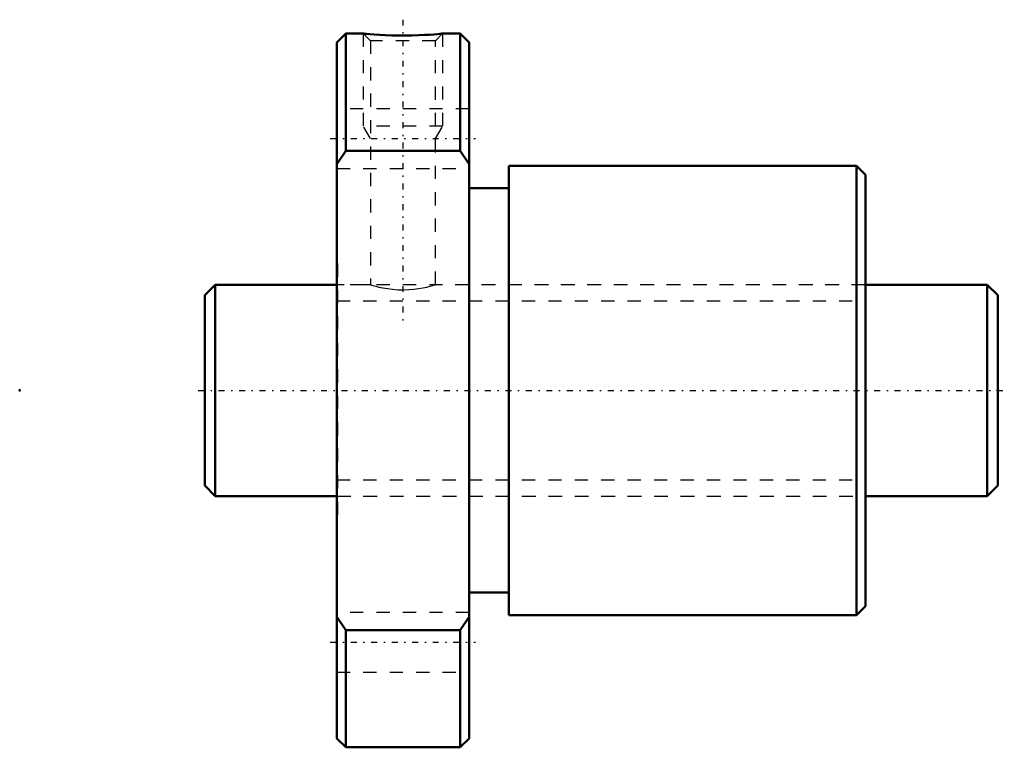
# Model space of a CAD drawing. Header units: millimetres. Extents: x -14 to 60.5, y -27 to 28.1.
import ezdxf

# ---------------------------------------------------------------- set-up
doc = ezdxf.new("R2010")
doc.units = ezdxf.units.MM
doc.linetypes.add('Center', pattern=[1.5, 0.45, -0.5, 0.05, -0.5])
doc.linetypes.add('Dashed', pattern=[2, 1, -1])
for name, color, linetype, lineweight in [('2d ConnectionPoints', 7, 'Continuous', 50), ('AM_0', 7, 'Continuous', 50), ('AM_5', 3, 'Continuous', 25), ('AM_7', 7, 'Center', 25), ('AM_9', 6, 'Dashed', 25)]:
    doc.layers.add(name, color=color, linetype=linetype, lineweight=lineweight)

# ---------------------------------------------------------------- blocks, each defined once
blk = doc.blocks.new('1_BTK_1605V_2_6ZZ_Nut_0_in_BTK1605V_2_6ZZ_60LC7T_000_0')
at = {"layer": 'AM_0'}
for p, q in [((10.675, 27), (10, 26.325)), ((12.009, 27), (10.675, 27)), ((10.675, 27), (10.675, 18.138)), ((19.325, 27), (17.992, 27)), ((20, 26.325), (19.325, 27)), ((19.325, 27), (19.325, 18.138)), ((10, 26.325), (10, -26.325)), ((20, 26.325), (20, -26.325)), ((10.675, 18.138), (10, 17.117)), ((19.325, 18.138), (10.675, 18.138)), ((20, 17.117), (19.325, 18.138)), ((49.32, 17), (23, 17)), ((23, 17), (23, -17)), ((50, 16.32), (49.32, 17)), ((49.32, 17), (49.32, -17)), ((50, 16.32), (50, -16.32)), ((23, 15.3), (20, 15.3)), ((20, -15.3), (23, -15.3)), ((49.32, -17), (50, -16.32)), ((10, -17.117), (10.675, -18.138)), ((19.325, -18.138), (20, -17.117)), ((23, -17), (49.32, -17)), ((10.675, -18.138), (19.325, -18.138)), ((10.675, -18.138), (10.675, -27)), ((19.325, -18.138), (19.325, -27)), ((10, -26.325), (10.675, -27)), ((19.325, -27), (20, -26.325)), ((10.675, -27), (19.325, -27))]:
    blk.add_line(p, q, dxfattribs=at)
blk.add_lwpolyline([(18, 27), (17.998, 27), (17.942, 26.994), (17.81, 26.982), (17.611, 26.964), (17.343, 26.941), (17.015, 26.917), (16.627, 26.894), (16.189, 26.873), (15.708, 26.858), (15.202, 26.85), (14.676, 26.851), (14.165, 26.861), (13.664, 26.879), (13.219, 26.903), (12.813, 26.93), (12.494, 26.955), (12.241, 26.977), (12.085, 26.992), (12.007, 26.999), (12, 27)], dxfattribs=at)
at = {"layer": 'AM_5', "linetype": 'Dashed'}
for p, q in [((12, 27), (12, 20)), ((18, 27), (18, 20)), ((18, 20), (12, 20)), ((12.541, 19.062), (12, 20)), ((17.458, 19.062), (18, 20))]:
    blk.add_line(p, q, dxfattribs=at)
at = {"layer": 'AM_7'}
for p, q in [((15, 28.05), (15, 4.95)), ((9.5, 19.053), (20.5, 19.053)), ((9.5, -19.053), (20.5, -19.053))]:
    blk.add_line(p, q, dxfattribs=at)
at = {"layer": 'AM_9'}
for p, q in [((12, 27), (12.541, 26.459)), ((17.458, 26.459), (18, 27)), ((12.541, 26.459), (12.541, 7.997)), ((17.458, 26.459), (12.541, 26.459)), ((17.458, 7.998), (17.458, 26.459)), ((20, 21.303), (10, 21.303)), ((10, 16.803), (20, 16.803)), ((10.05, 9.6), (10, 9.6)), ((10.05, 9.6), (10.05, -9.6)), ((50, 9.6), (49.95, 9.6)), ((49.95, 9.6), (49.95, -9.6)), ((12.55, 8), (10.05, 8)), ((49.95, 8), (17.451, 8)), ((10.05, -8), (49.95, -8)), ((10, -9.6), (10.05, -9.6)), ((49.95, -9.6), (50, -9.6)), ((20, -16.803), (10, -16.803)), ((10, -21.303), (20, -21.303))]:
    blk.add_line(p, q, dxfattribs=at)
blk.add_lwpolyline([(12.541, 8), (12.552, 7.997), (12.62, 7.976), (12.752, 7.938), (12.939, 7.887), (13.186, 7.826), (13.485, 7.762), (13.836, 7.701), (14.215, 7.653), (14.632, 7.622), (15.031, 7.613), (15.441, 7.626), (15.816, 7.656), (16.179, 7.704), (16.511, 7.761), (16.81, 7.825), (17.062, 7.887), (17.262, 7.942), (17.391, 7.979), (17.454, 7.999), (17.458, 8)], dxfattribs=at)
blk = doc.blocks.new('2_BTK_1605V_2_600_Shaft_0_in_BTK1605V_2_6ZZ_60LC7T_000_0')
at = {"layer": 'AM_0'}
for p, q in [((0.8, 8), (0, 7.2)), ((10, 8), (0.8, 8)), ((0.8, 8), (0.8, -8)), ((59.2, 8), (50, 8)), ((60, 7.2), (59.2, 8)), ((59.2, 8), (59.2, -8)), ((0, 7.2), (0, -7.2)), ((60, 7.2), (60, -7.2)), ((0, -7.2), (0.8, -8)), ((59.2, -8), (60, -7.2)), ((0.8, -8), (10, -8)), ((50, -8), (59.2, -8))]:
    blk.add_line(p, q, dxfattribs=at)
at = {"layer": 'AM_5', "linetype": 'Dashed'}
for p, q in [((10, 6.773), (50, 6.773)), ((10, -6.773), (50, -6.773))]:
    blk.add_line(p, q, dxfattribs=at)
at = {"layer": 'AM_7'}
blk.add_line((-0.5, 0), (60.5, 0), dxfattribs=at)
at = {"layer": 'AM_9'}
for p, q in [((50, 8), (10, 8)), ((10, -8), (50, -8))]:
    blk.add_line(p, q, dxfattribs=at)

msp = doc.modelspace()

# ---------------------------------------------------------------- linework, layer by layer
at = {"layer": '2d ConnectionPoints'}
for p in [(-14, 0), (0, 0), (60, 0)]:
    msp.add_point(p, dxfattribs=at)

# ---------------------------------------------------------------- block references
for name in ['1_BTK_1605V_2_6ZZ_Nut_0_in_BTK1605V_2_6ZZ_60LC7T_000_0', '2_BTK_1605V_2_600_Shaft_0_in_BTK1605V_2_6ZZ_60LC7T_000_0']:
    msp.add_blockref(name, (0, 0))

doc.saveas('drawing.dxf')
